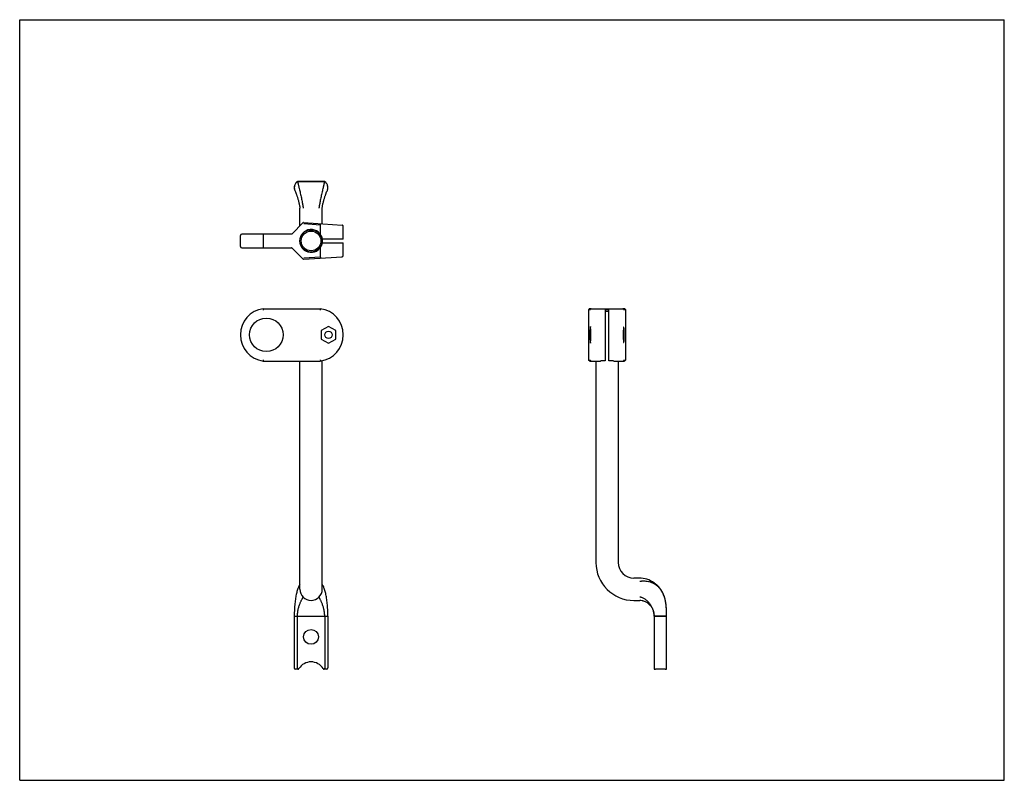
# Model space of a CAD drawing. Header units: inches. Extents: x 0 to 22, y 0 to 17.
import ezdxf

# ---------------------------------------------------------------- set-up
doc = ezdxf.new("R2010")
doc.units = ezdxf.units.IN
doc.header["$LTSCALE"] = 1.21
doc.header["$MEASUREMENT"] = 0
doc.layers.get('0').update_dxf_attribs({"linetype": 'CONTINUOUS'})
for name, color, linetype in [('807_1391_BL2', 7, 'CONTINUOUS'), ('CHAMFER1_BL1', 7, 'CONTINUOUS'), ('FILLET3_BL0', 7, 'CONTINUOUS')]:
    doc.layers.add(name, color=color, linetype=linetype)

# ---------------------------------------------------------------- blocks, each defined once
blk = doc.blocks.new('FILLET3_BL0', base_point=(10.295, 7.858))
at = {"layer": 'FILLET3_BL0', "color": 7, "linetype": 'CONTINUOUS'}
for p, q in [((6.205, 13.385), (6.815, 13.385)), ((6.135, 3.669), (6.885, 3.669)), ((6.135, 3.669), (6.135, 2.511)), ((6.205, 2.511), (6.205, 3.669)), ((6.815, 3.669), (6.815, 2.511)), ((6.885, 3.669), (6.885, 2.511)), ((14.175, 3.669), (14.455, 3.669)), ((14.175, 3.669), (14.175, 2.486)), ((14.455, 2.486), (14.455, 3.669)), ((6.215, 2.481), (6.165, 2.481)), ((6.855, 2.481), (6.805, 2.481)), ((14.424, 2.481), (14.205, 2.481))]:
    blk.add_line(p, q, dxfattribs=at)
blk.add_circle((6.51, 3.206), 0.165, dxfattribs=at)
for centre, radius, start, end in [((6.31, 13.245), 0.175, 186.0011, 199.2402), ((6.31, 13.245), 0.175, 160.7598, 172.6388), ((6.31, 13.245), 0.175, 126.8699, 147.4742), ((6.71, 13.245), 0.175, 32.5258, 53.1301), ((6.71, 13.245), 0.175, 6.0011, 19.2402), ((6.71, 13.245), 0.175, 340.7598, 352.6388), ((6.51, 2.331), 0.316, 31.4028, 148.6017), ((6.165, 2.511), 0.03, 180, 270), ((6.215, 2.511), 0.03, 270, 328.6017), ((6.805, 2.511), 0.03, 211.3513, 270), ((6.855, 2.511), 0.03, 270, 360)]:
    blk.add_arc(centre, radius, start, end, dxfattribs=at)
for points, knots in [([(6.231, 2.486), (6.23, 2.486), (6.227, 2.487), (6.222, 2.489), (6.218, 2.491), (6.215, 2.494), (6.212, 2.496), (6.21, 2.498), (6.209, 2.5), (6.207, 2.503), (6.206, 2.506), (6.205, 2.51), (6.205, 2.511)], [0, 0, 0, 0, 0.124929, 0.249903, 0.37486, 0.499852, 0.562388, 0.624978, 0.687547, 0.750108, 0.875091, 1, 1, 1, 1]), ([(6.815, 2.511), (6.815, 2.51), (6.815, 2.506), (6.813, 2.503), (6.812, 2.5), (6.81, 2.498), (6.808, 2.496), (6.806, 2.494), (6.803, 2.491), (6.798, 2.489), (6.794, 2.487), (6.791, 2.486), (6.789, 2.486)], [0, 0, 0, 0, 0.124908, 0.249891, 0.312451, 0.375021, 0.437612, 0.500149, 0.625141, 0.750098, 0.875071, 1, 1, 1, 1]), ([(14.175, 2.486), (14.177, 2.485), (14.181, 2.484), (14.186, 2.483), (14.19, 2.482), (14.193, 2.482), (14.199, 2.481), (14.202, 2.481), (14.205, 2.481)], [0, 0, 0, 0, 0.246717, 0.370728, 0.495223, 0.620334, 0.746138, 1, 1, 1, 1]), ([(14.424, 2.481), (14.427, 2.481), (14.431, 2.481), (14.436, 2.482), (14.44, 2.482), (14.444, 2.483), (14.449, 2.484), (14.452, 2.485), (14.455, 2.486)], [0, 0, 0, 0, 0.253935, 0.379784, 0.504911, 0.629391, 0.753357, 1, 1, 1, 1])]:
    blk.add_open_spline(points, degree=3, knots=knots, dxfattribs=at)
blk = doc.blocks.new('CHAMFER1_BL1', base_point=(10.295, 8.527))
at = {"layer": 'CHAMFER1_BL1', "color": 7, "linetype": 'CONTINUOUS'}
for p, q in [((6.815, 13.385), (6.205, 13.385)), ((6.26, 12.39), (6.26, 12.785)), ((6.76, 12.437), (6.76, 12.785)), ((6.76, 12.095), (6.76, 12.105)), ((13.085, 10.519), (13.165, 10.519)), ((13.085, 10.489), (13.165, 10.489)), ((6.26, 4.269), (6.26, 9.371)), ((6.76, 4.269), (6.76, 9.379)), ((12.875, 9.371), (12.875, 4.869)), ((13.375, 9.371), (13.375, 4.869)), ((13.855, 4.519), (13.725, 4.519)), ((14.19, 4.401), (14.182, 4.406)), ((14.194, 4.398), (14.189, 4.402)), ((14.2, 4.393), (14.192, 4.399)), ((14.207, 4.388), (14.198, 4.395)), ((14.217, 4.381), (14.206, 4.389)), ((13.725, 4.019), (13.855, 4.019)), ((14.06, 3.937), (14.06, 3.937)), ((14.446, 3.895), (14.445, 3.903)), ((14.448, 3.871), (14.447, 3.879)), ((14.45, 3.839), (14.449, 3.855)), ((14.452, 3.809), (14.451, 3.824)), ((14.453, 3.787), (14.452, 3.802)), ((14.454, 3.759), (14.453, 3.773)), ((6.135, 3.669), (6.885, 3.669)), ((14.455, 3.669), (14.175, 3.669)), ((14.454, 3.72), (14.454, 3.739)), ((14.455, 3.702), (14.454, 3.735)), ((14.455, 3.672), (14.455, 3.704)), ((14.455, 3.686), (14.455, 3.702)), ((14.455, 3.669), (14.455, 3.672))]:
    blk.add_line(p, q, dxfattribs=at)
for points in [[(6.161, 13.155), (6.161, 13.155), (6.162, 13.153), (6.164, 13.148), (6.166, 13.142), (6.169, 13.134), (6.172, 13.126), (6.176, 13.116), (6.179, 13.106), (6.183, 13.096), (6.187, 13.085), (6.191, 13.073), (6.195, 13.061), (6.199, 13.047), (6.204, 13.034), (6.208, 13.019), (6.213, 13.004), (6.217, 12.989), (6.222, 12.973), (6.227, 12.956), (6.231, 12.939), (6.236, 12.921), (6.24, 12.904), (6.244, 12.886), (6.248, 12.87), (6.251, 12.853), (6.255, 12.836), (6.258, 12.817), (6.26, 12.799), (6.26, 12.785)], [(6.76, 12.785), (6.761, 12.799), (6.763, 12.817), (6.766, 12.836), (6.769, 12.853), (6.772, 12.87), (6.776, 12.886), (6.78, 12.904), (6.785, 12.921), (6.789, 12.939), (6.794, 12.956), (6.799, 12.973), (6.803, 12.989), (6.808, 13.004), (6.812, 13.019), (6.817, 13.034), (6.821, 13.047), (6.826, 13.06), (6.83, 13.073), (6.834, 13.085), (6.837, 13.096), (6.841, 13.106), (6.845, 13.116), (6.848, 13.126), (6.851, 13.134), (6.854, 13.142), (6.857, 13.148), (6.858, 13.15)], [(14.183, 4.406), (14.14, 4.435), (14.097, 4.459), (14.054, 4.478), (14.012, 4.493), (13.973, 4.504), (13.931, 4.512), (13.885, 4.517), (13.855, 4.519)], [(6.26, 4.383), (6.26, 4.383), (6.251, 4.368), (6.243, 4.352), (6.235, 4.336), (6.228, 4.319), (6.221, 4.302), (6.214, 4.284), (6.208, 4.264), (6.201, 4.244), (6.195, 4.222), (6.189, 4.2), (6.184, 4.176), (6.178, 4.151), (6.173, 4.125), (6.168, 4.098), (6.164, 4.07), (6.159, 4.042), (6.155, 4.012), (6.152, 3.982), (6.148, 3.951), (6.145, 3.919), (6.143, 3.886), (6.141, 3.854), (6.139, 3.82), (6.137, 3.786), (6.136, 3.752), (6.136, 3.717), (6.135, 3.682), (6.135, 3.669)], [(6.885, 3.669), (6.885, 3.682), (6.885, 3.717), (6.884, 3.752), (6.883, 3.786), (6.882, 3.82), (6.88, 3.854), (6.878, 3.887), (6.875, 3.919), (6.872, 3.951), (6.869, 3.982), (6.865, 4.012), (6.861, 4.042), (6.857, 4.071), (6.852, 4.099), (6.847, 4.126), (6.842, 4.151), (6.837, 4.176), (6.831, 4.2), (6.825, 4.223), (6.819, 4.244), (6.813, 4.265), (6.806, 4.284), (6.799, 4.303), (6.792, 4.32), (6.785, 4.337), (6.777, 4.353), (6.769, 4.368), (6.76, 4.383)], [(14.454, 3.735), (14.453, 3.767), (14.452, 3.796), (14.451, 3.823), (14.45, 3.848), (14.448, 3.873), (14.446, 3.897), (14.443, 3.92), (14.44, 3.943), (14.437, 3.966), (14.433, 3.988), (14.429, 4.01), (14.425, 4.031), (14.42, 4.052), (14.414, 4.073), (14.408, 4.093), (14.401, 4.113), (14.394, 4.133), (14.386, 4.152), (14.378, 4.171), (14.369, 4.189), (14.359, 4.207), (14.35, 4.224), (14.34, 4.241), (14.329, 4.257), (14.319, 4.272), (14.308, 4.287), (14.296, 4.301), (14.285, 4.315), (14.273, 4.328), (14.261, 4.34), (14.25, 4.352), (14.238, 4.362), (14.227, 4.372), (14.216, 4.381)], [(14.241, 4.359), (14.233, 4.367), (14.225, 4.374)], [(14.444, 3.912), (14.443, 3.92), (14.442, 3.929), (14.441, 3.937), (14.44, 3.946), (14.439, 3.954), (14.438, 3.963), (14.436, 3.971), (14.435, 3.98), (14.433, 3.989), (14.432, 3.998), (14.43, 4.007), (14.428, 4.015), (14.426, 4.024), (14.424, 4.033), (14.422, 4.042), (14.42, 4.051), (14.418, 4.06), (14.415, 4.069), (14.413, 4.078), (14.41, 4.087), (14.407, 4.096), (14.404, 4.105), (14.401, 4.114), (14.398, 4.123), (14.394, 4.132), (14.391, 4.141), (14.387, 4.15), (14.383, 4.159), (14.379, 4.167), (14.375, 4.176), (14.371, 4.185), (14.366, 4.194), (14.362, 4.203), (14.357, 4.212), (14.352, 4.22), (14.347, 4.229), (14.342, 4.238), (14.336, 4.246), (14.331, 4.255), (14.325, 4.263), (14.319, 4.272), (14.313, 4.28), (14.307, 4.289), (14.3, 4.297), (14.293, 4.305), (14.287, 4.313), (14.28, 4.321), (14.272, 4.329), (14.265, 4.337), (14.257, 4.344), (14.249, 4.352)], [(14.06, 3.937), (14.067, 3.93), (14.075, 3.922), (14.083, 3.914), (14.092, 3.904), (14.1, 3.894), (14.109, 3.883), (14.117, 3.871), (14.124, 3.86), (14.13, 3.849), (14.136, 3.838), (14.141, 3.828), (14.145, 3.818), (14.149, 3.809), (14.152, 3.8), (14.155, 3.792), (14.158, 3.784), (14.16, 3.776), (14.162, 3.768), (14.164, 3.759), (14.167, 3.75), (14.169, 3.739), (14.171, 3.727), (14.172, 3.712), (14.174, 3.696), (14.175, 3.677), (14.175, 3.669)]]:
    blk.add_lwpolyline(points, dxfattribs=at)
for radius in [0.25, 0.22]:
    blk.add_circle((6.51, 12.055), radius, dxfattribs=at)
for centre, radius, start, end in [((6.309, 13.245), 0.174, 173.9475, 179.9883), ((6.309, 13.245), 0.174, 180.0117, 186.0525), ((6.311, 13.245), 0.175, 172.5971, 173.9546), ((6.311, 13.245), 0.175, 186.0454, 187.4029), ((6.312, 13.245), 0.176, 166.7572, 172.5929), ((6.312, 13.246), 0.176, 187.4072, 193.3126), ((6.312, 13.245), 0.176, 160.8083, 166.759), ((6.312, 13.246), 0.176, 193.3107, 199.1918), ((6.311, 13.245), 0.175, 159.4418, 160.8035), ((6.308, 13.246), 0.173, 147.3999, 159.4611), ((6.31, 13.245), 0.175, 146.0569, 147.4189), ((6.311, 13.244), 0.176, 140.1708, 146.0521), ((6.311, 13.244), 0.177, 134.269, 140.1725), ((6.311, 13.245), 0.176, 132.9084, 134.2649), ((6.31, 13.246), 0.174, 126.8812, 132.9151), ((6.711, 13.246), 0.174, 47.0849, 53.1188), ((6.71, 13.245), 0.176, 45.7351, 47.0916), ((6.709, 13.244), 0.177, 39.8973, 45.7311), ((6.709, 13.244), 0.176, 33.948, 39.899), ((6.71, 13.245), 0.175, 32.5811, 33.9431), ((6.712, 13.246), 0.173, 20.5389, 32.6001), ((6.71, 13.245), 0.175, 19.1965, 20.5582), ((6.709, 13.245), 0.176, 13.3107, 19.1918), ((6.709, 13.246), 0.176, 340.8083, 346.759), ((6.709, 13.245), 0.176, 7.4072, 13.3126), ((6.709, 13.246), 0.176, 346.7572, 352.5929), ((6.71, 13.245), 0.175, 6.0454, 7.4029), ((6.711, 13.245), 0.174, 0.0117, 6.0525), ((6.711, 13.245), 0.174, 353.9475, 359.9883), ((6.71, 13.245), 0.175, 352.5971, 353.9546), ((6.311, 13.245), 0.175, 199.1965, 200.5582), ((6.308, 13.244), 0.173, 200.538, 211.6712), ((6.71, 13.246), 0.175, 326.7356, 327.4191), ((6.712, 13.244), 0.173, 327.3999, 339.4611), ((6.71, 13.245), 0.175, 339.4418, 340.8035), ((13.725, 4.869), 0.85, 180, 270), ((13.725, 4.869), 0.35, 180, 270), ((6.51, 4.269), 0.25, 180, 360), ((13.839, 3.687), 0.334, 44.7222, 48.4478)]:
    blk.add_arc(centre, radius, start, end, dxfattribs=at)
for points, knots in [([(6.205, 13.385), (6.205, 13.385), (6.206, 13.384), (6.207, 13.381), (6.209, 13.376), (6.211, 13.369), (6.214, 13.359), (6.217, 13.347), (6.221, 13.331), (6.225, 13.314), (6.23, 13.294), (6.235, 13.272), (6.24, 13.25), (6.248, 13.217), (6.258, 13.175), (6.269, 13.122), (6.281, 13.069), (6.293, 13.016), (6.304, 12.965), (6.313, 12.917), (6.32, 12.88), (6.325, 12.853), (6.328, 12.836), (6.33, 12.82), (6.332, 12.808), (6.333, 12.8), (6.333, 12.794), (6.333, 12.79), (6.333, 12.787), (6.333, 12.785)], [0, 0, 0, 0, 0.001576, 0.006475, 0.014957, 0.027291, 0.043749, 0.06461, 0.090118, 0.119948, 0.15332, 0.18945, 0.227751, 0.267905, 0.352579, 0.441076, 0.531001, 0.619962, 0.705566, 0.785425, 0.857154, 0.889227, 0.918378, 0.944315, 0.966749, 0.976564, 0.985398, 0.99322, 1, 1, 1, 1]), ([(6.815, 13.385), (6.815, 13.385), (6.815, 13.384), (6.814, 13.381), (6.812, 13.376), (6.809, 13.369), (6.807, 13.359), (6.803, 13.347), (6.799, 13.331), (6.795, 13.314), (6.79, 13.294), (6.785, 13.272), (6.78, 13.25), (6.773, 13.217), (6.763, 13.175), (6.751, 13.122), (6.739, 13.069), (6.728, 13.016), (6.717, 12.965), (6.707, 12.917), (6.7, 12.88), (6.695, 12.853), (6.693, 12.836), (6.69, 12.82), (6.689, 12.808), (6.688, 12.8), (6.687, 12.794), (6.687, 12.79), (6.687, 12.787), (6.687, 12.785)], [0, 0, 0, 0, 0.001576, 0.006475, 0.014957, 0.027291, 0.043749, 0.06461, 0.090118, 0.119948, 0.15332, 0.18945, 0.227751, 0.267905, 0.352579, 0.441076, 0.531001, 0.619962, 0.705566, 0.785425, 0.857154, 0.889227, 0.918378, 0.944315, 0.966749, 0.976564, 0.985398, 0.99322, 1, 1, 1, 1]), ([(14.174, 4.393), (14.166, 4.397), (14.149, 4.406), (14.115, 4.42), (14.073, 4.433), (14.024, 4.443), (13.979, 4.448), (13.944, 4.449), (13.919, 4.448), (13.902, 4.448), (13.888, 4.447), (13.875, 4.446), (13.865, 4.446), (13.859, 4.445), (13.856, 4.445), (13.855, 4.445)], [0, 0, 0, 0, 0.088051, 0.173296, 0.335667, 0.487046, 0.626026, 0.750208, 0.805791, 0.856444, 0.901691, 0.941034, 0.973969, 0.987877, 1, 1, 1, 1]), ([(14.455, 3.672), (14.455, 3.699), (14.454, 3.752), (14.451, 3.828), (14.446, 3.897), (14.438, 3.961), (14.428, 4.019), (14.416, 4.065), (14.405, 4.099), (14.394, 4.13), (14.378, 4.168), (14.357, 4.209), (14.334, 4.246), (14.309, 4.279), (14.284, 4.309), (14.258, 4.334), (14.23, 4.357), (14.203, 4.376), (14.184, 4.388), (14.174, 4.393)], [0, 0, 0, 0, 0.101616, 0.19454, 0.279648, 0.357869, 0.430203, 0.497727, 0.530044, 0.561497, 0.621837, 0.678782, 0.732321, 0.782721, 0.830373, 0.875634, 0.918821, 0.960204, 1, 1, 1, 1]), ([(6.205, 3.669), (6.205, 3.683), (6.206, 3.711), (6.21, 3.745), (6.214, 3.772), (6.217, 3.792), (6.221, 3.811), (6.227, 3.836), (6.235, 3.867), (6.245, 3.902), (6.257, 3.935), (6.269, 3.965), (6.281, 3.993), (6.292, 4.017), (6.303, 4.039), (6.313, 4.057), (6.321, 4.071), (6.327, 4.081), (6.33, 4.087), (6.332, 4.089), (6.333, 4.091), (6.333, 4.092)], [0, 0, 0, 0, 0.095544, 0.187302, 0.232204, 0.276666, 0.320826, 0.364632, 0.450367, 0.532536, 0.610446, 0.683445, 0.750836, 0.81188, 0.865807, 0.911819, 0.949094, 0.976791, 0.98678, 0.994051, 1, 1, 1, 1]), ([(6.815, 3.669), (6.815, 3.683), (6.814, 3.711), (6.811, 3.745), (6.807, 3.772), (6.803, 3.792), (6.8, 3.811), (6.794, 3.836), (6.786, 3.867), (6.775, 3.902), (6.764, 3.935), (6.752, 3.965), (6.74, 3.993), (6.728, 4.017), (6.717, 4.039), (6.708, 4.057), (6.7, 4.071), (6.694, 4.081), (6.69, 4.087), (6.689, 4.089), (6.688, 4.091), (6.687, 4.092)], [0, 0, 0, 0, 0.095544, 0.187302, 0.232204, 0.276666, 0.320826, 0.364632, 0.450367, 0.532536, 0.610446, 0.683445, 0.750836, 0.81188, 0.865807, 0.911819, 0.949094, 0.976791, 0.98678, 0.994051, 1, 1, 1, 1]), ([(14.175, 3.669), (14.175, 3.683), (14.174, 3.711), (14.168, 3.752), (14.161, 3.785), (14.152, 3.811), (14.145, 3.83), (14.137, 3.849), (14.125, 3.873), (14.109, 3.903), (14.087, 3.935), (14.064, 3.966), (14.038, 3.993), (14.012, 4.018), (13.986, 4.04), (13.959, 4.058), (13.932, 4.073), (13.909, 4.082), (13.892, 4.087), (13.875, 4.091), (13.863, 4.092), (13.855, 4.092)], [0, 0, 0, 0, 0.074432, 0.146143, 0.216719, 0.252124, 0.287692, 0.32328, 0.358721, 0.428773, 0.497503, 0.564596, 0.629692, 0.692402, 0.752333, 0.809108, 0.8624, 0.911976, 0.935354, 0.957798, 1, 1, 1, 1]), ([(14.06, 3.937), (14.052, 3.943), (14.037, 3.956), (14.004, 3.978), (13.969, 3.995), (13.934, 4.007), (13.899, 4.016), (13.872, 4.019), (13.855, 4.019)], [0, 0, 0, 0, 0.134382, 0.266324, 0.522461, 0.6466, 0.767756, 1, 1, 1, 1])]:
    blk.add_open_spline(points, degree=3, knots=knots, dxfattribs=at)
blk = doc.blocks.new('807_1391_BL2', base_point=(9.232, 10.915))
at = {"layer": '807_1391_BL2', "color": 7, "linetype": 'CONTINUOUS'}
for p, q in [((6.329, 12.459), (6.086, 12.216)), ((6.344, 12.465), (7.202, 12.407)), ((6.717, 12.41), (6.347, 12.434)), ((6.717, 12.41), (6.717, 12.205)), ((7.23, 12.095), (7.23, 12.377)), ((4.93, 11.93), (4.93, 12.18)), ((6.072, 12.21), (4.96, 12.21)), ((5.444, 11.93), (5.444, 12.18)), ((4.96, 11.9), (6.072, 11.9)), ((6.086, 11.894), (6.329, 11.652)), ((6.717, 11.906), (6.717, 11.701)), ((7.23, 12.095), (6.762, 12.095)), ((6.762, 12.015), (7.23, 12.015)), ((7.23, 11.733), (7.23, 12.015)), ((6.344, 11.646), (7.202, 11.703)), ((6.347, 11.676), (6.717, 11.701)), ((5.444, 10.541), (6.717, 10.541)), ((5.446, 10.511), (5.444, 10.541)), ((12.715, 9.401), (12.715, 10.511)), ((12.745, 10.541), (12.744, 10.541)), ((12.745, 10.541), (12.746, 10.541)), ((12.746, 10.541), (13.504, 10.541)), ((13.085, 10.533), (13.085, 9.379)), ((13.165, 9.379), (13.165, 10.533)), ((13.504, 10.541), (13.504, 10.541)), ((13.534, 10.511), (13.534, 9.401)), ((6.9, 10.143), (6.738, 10.05)), ((7.062, 10.05), (6.9, 10.143)), ((12.753, 10.143), (12.742, 10.05)), ((12.763, 10.05), (12.753, 10.143)), ((6.738, 10.05), (6.738, 9.863)), ((7.062, 9.863), (7.062, 10.05)), ((12.742, 10.05), (12.742, 9.863)), ((12.742, 10.05), (12.763, 10.05)), ((12.763, 9.863), (12.763, 10.05)), ((6.738, 9.863), (6.9, 9.769)), ((6.9, 9.769), (7.062, 9.863)), ((12.742, 9.863), (12.753, 9.769)), ((12.742, 9.863), (12.763, 9.863)), ((12.753, 9.769), (12.763, 9.863)), ((5.444, 9.371), (5.446, 9.401)), ((5.444, 9.371), (6.717, 9.371)), ((12.746, 9.371), (12.745, 9.371)), ((12.746, 9.371), (12.975, 9.371)), ((13.274, 9.371), (13.504, 9.371)), ((13.504, 9.371), (13.504, 9.371))]:
    blk.add_line(p, q, dxfattribs=at)
for points in [[(7.23, 12.377), (7.23, 12.38), (7.229, 12.385), (7.228, 12.389), (7.226, 12.392), (7.224, 12.396), (7.221, 12.399), (7.218, 12.402), (7.214, 12.404), (7.21, 12.405), (7.206, 12.407), (7.202, 12.407)], [(7.202, 11.703), (7.206, 11.704), (7.21, 11.705), (7.214, 11.707), (7.218, 11.709), (7.221, 11.712), (7.224, 11.715), (7.226, 11.718), (7.228, 11.722), (7.229, 11.726), (7.23, 11.73), (7.23, 11.733)], [(12.744, 10.541), (12.74, 10.541), (12.735, 10.539), (12.731, 10.537), (12.727, 10.535), (12.724, 10.532), (12.721, 10.528), (12.718, 10.524), (12.717, 10.52), (12.716, 10.516), (12.715, 10.511)], [(13.534, 10.511), (13.534, 10.516), (13.533, 10.52), (13.531, 10.524), (13.529, 10.528), (13.526, 10.532), (13.522, 10.535), (13.519, 10.537), (13.514, 10.539), (13.51, 10.541), (13.504, 10.541)], [(12.715, 9.401), (12.715, 9.401), (12.716, 9.396), (12.717, 9.392), (12.719, 9.388), (12.721, 9.384), (12.724, 9.38), (12.727, 9.377), (12.731, 9.375), (12.735, 9.373), (12.74, 9.372), (12.745, 9.371)], [(13.504, 9.371), (13.509, 9.372), (13.514, 9.373), (13.518, 9.375), (13.522, 9.377), (13.526, 9.38), (13.529, 9.384), (13.531, 9.388), (13.533, 9.392), (13.534, 9.396), (13.534, 9.401), (13.534, 9.401)]]:
    blk.add_lwpolyline(points, dxfattribs=at)
for centre, radius in [((5.51, 9.956), 0.375), ((6.9, 9.956), 0.0827)]:
    blk.add_circle(centre, radius, dxfattribs=at)
for centre, radius, start, end in [((6.343, 12.445), 0.02, 86.1647, 135), ((4.96, 12.18), 0.03, 90, 180), ((6.072, 12.23), 0.02, 270, 315), ((6.51, 12.055), 0.255, 9.0248, 350.9752), ((4.96, 11.93), 0.03, 180, 269.9974), ((6.072, 11.88), 0.02, 45, 90), ((6.343, 11.666), 0.02, 225, 273.8353), ((5.52, 9.956), 0.59, 97.4646, 262.5354), ((6.64, 9.956), 0.59, 277.4646, 82.5354)]:
    blk.add_arc(centre, radius, start, end, dxfattribs=at)
for points, knots in [([(6.717, 12.44), (6.717, 12.44), (6.717, 12.44), (6.717, 12.439), (6.717, 12.439), (6.717, 12.439), (6.717, 12.438), (6.717, 12.438), (6.718, 12.437), (6.718, 12.436), (6.718, 12.434), (6.718, 12.431), (6.718, 12.426), (6.718, 12.422), (6.717, 12.418), (6.717, 12.415), (6.717, 12.412), (6.717, 12.41)], [0, 0, 0, 0, 0.008087, 0.014858, 0.023757, 0.034854, 0.048171, 0.063709, 0.081447, 0.123384, 0.173644, 0.297263, 0.44777, 0.61951, 0.711326, 0.805952, 1, 1, 1, 1]), ([(5.444, 12.18), (5.444, 12.182), (5.444, 12.186), (5.444, 12.192), (5.444, 12.197), (5.444, 12.201), (5.444, 12.205), (5.445, 12.207), (5.445, 12.208), (5.445, 12.209), (5.445, 12.209), (5.445, 12.209), (5.445, 12.21), (5.445, 12.21), (5.445, 12.21), (5.446, 12.21), (5.446, 12.21)], [0, 0, 0, 0, 0.193769, 0.380256, 0.551949, 0.702484, 0.826157, 0.876441, 0.918379, 0.936123, 0.951674, 0.965011, 0.97613, 0.98506, 0.991869, 1, 1, 1, 1]), ([(5.446, 11.9), (5.446, 11.9), (5.445, 11.9), (5.445, 11.9), (5.445, 11.9), (5.445, 11.901), (5.445, 11.901), (5.445, 11.901), (5.445, 11.902), (5.445, 11.902), (5.445, 11.903), (5.445, 11.904), (5.444, 11.905), (5.444, 11.907), (5.444, 11.91), (5.444, 11.914), (5.444, 11.919), (5.444, 11.925), (5.444, 11.928), (5.444, 11.93)], [0, 0, 0, 0, 0.003555, 0.005831, 0.008541, 0.015404, 0.024338, 0.035441, 0.048756, 0.064297, 0.082043, 0.124, 0.174276, 0.232427, 0.297918, 0.448403, 0.620049, 0.806289, 1, 1, 1, 1]), ([(6.717, 11.701), (6.717, 11.699), (6.717, 11.696), (6.717, 11.692), (6.718, 11.689), (6.718, 11.684), (6.718, 11.68), (6.718, 11.677), (6.718, 11.675), (6.718, 11.673), (6.717, 11.673), (6.717, 11.672), (6.717, 11.672), (6.717, 11.672), (6.717, 11.671), (6.717, 11.671), (6.717, 11.671), (6.717, 11.671), (6.717, 11.671)], [0, 0, 0, 0, 0.194048, 0.288673, 0.380488, 0.552228, 0.702735, 0.826354, 0.876614, 0.91855, 0.936288, 0.951826, 0.965143, 0.97624, 0.985139, 0.988785, 0.991916, 1, 1, 1, 1]), ([(6.717, 10.541), (6.717, 10.541), (6.717, 10.541), (6.717, 10.541), (6.717, 10.541), (6.717, 10.541), (6.717, 10.54), (6.717, 10.54), (6.717, 10.539), (6.718, 10.539), (6.718, 10.537), (6.718, 10.536), (6.718, 10.534), (6.718, 10.531), (6.718, 10.528), (6.718, 10.522), (6.717, 10.517), (6.717, 10.513), (6.717, 10.511)], [0, 0, 0, 0, 0.00799, 0.011109, 0.014752, 0.023674, 0.034819, 0.048195, 0.063797, 0.081602, 0.123678, 0.17408, 0.232346, 0.297933, 0.448529, 0.620168, 0.806332, 1, 1, 1, 1]), ([(12.715, 10.511), (12.715, 10.513), (12.716, 10.516), (12.717, 10.52), (12.718, 10.523), (12.72, 10.527), (12.722, 10.53), (12.725, 10.533), (12.728, 10.536), (12.733, 10.538), (12.736, 10.54), (12.74, 10.541), (12.743, 10.541), (12.745, 10.541)], [0, 0, 0, 0, 0.125042, 0.187776, 0.250467, 0.37556, 0.438132, 0.500683, 0.625547, 0.750294, 0.812781, 0.875319, 1, 1, 1, 1]), ([(12.77, 10.541), (12.768, 10.541), (12.764, 10.541), (12.759, 10.539), (12.754, 10.536), (12.749, 10.532), (12.745, 10.528), (12.742, 10.523), (12.741, 10.517), (12.74, 10.513), (12.74, 10.511)], [0, 0, 0, 0, 0.124886, 0.249852, 0.374903, 0.499995, 0.62509, 0.750147, 0.875121, 1, 1, 1, 1]), ([(12.975, 10.541), (12.984, 10.54), (13.001, 10.539), (13.023, 10.537), (13.041, 10.536), (13.061, 10.534), (13.075, 10.534), (13.085, 10.533)], [0, 0, 0, 0, 0.230216, 0.47589, 0.603459, 0.733666, 1, 1, 1, 1]), ([(13.165, 10.533), (13.174, 10.534), (13.194, 10.535), (13.222, 10.537), (13.248, 10.539), (13.266, 10.54), (13.274, 10.541)], [0, 0, 0, 0, 0.266337, 0.524112, 0.769784, 1, 1, 1, 1]), ([(13.509, 10.511), (13.509, 10.513), (13.509, 10.517), (13.507, 10.523), (13.504, 10.528), (13.5, 10.532), (13.496, 10.536), (13.491, 10.539), (13.485, 10.541), (13.481, 10.541), (13.479, 10.541)], [0, 0, 0, 0, 0.124879, 0.249853, 0.374909, 0.500004, 0.625097, 0.750148, 0.875114, 1, 1, 1, 1]), ([(13.504, 10.541), (13.506, 10.541), (13.509, 10.541), (13.513, 10.54), (13.517, 10.538), (13.521, 10.536), (13.526, 10.532), (13.529, 10.528), (13.532, 10.523), (13.533, 10.52), (13.534, 10.516), (13.534, 10.513), (13.534, 10.511)], [0, 0, 0, 0, 0.124703, 0.187261, 0.249769, 0.374555, 0.499456, 0.624468, 0.749571, 0.812251, 0.874968, 1, 1, 1, 1]), ([(13.497, 10.126), (13.497, 10.126), (13.497, 10.126), (13.496, 10.126), (13.496, 10.126), (13.496, 10.125), (13.495, 10.125), (13.495, 10.124), (13.495, 10.124), (13.495, 10.123), (13.494, 10.121), (13.494, 10.119), (13.493, 10.116), (13.492, 10.113), (13.492, 10.11), (13.491, 10.106), (13.491, 10.102), (13.49, 10.096), (13.49, 10.087), (13.489, 10.076), (13.488, 10.064), (13.487, 10.05), (13.487, 10.036), (13.486, 10.016), (13.486, 9.989), (13.485, 9.967), (13.485, 9.956)], [0, 0, 0, 0, 0.001656, 0.003509, 0.005705, 0.008331, 0.01144, 0.015064, 0.019222, 0.023929, 0.035012, 0.048331, 0.063873, 0.081616, 0.10153, 0.12357, 0.14769, 0.17384, 0.231999, 0.297502, 0.369746, 0.448042, 0.531656, 0.619775, 0.806147, 1, 1, 1, 1]), ([(13.508, 9.956), (13.508, 9.967), (13.508, 9.989), (13.508, 10.016), (13.507, 10.036), (13.506, 10.05), (13.506, 10.064), (13.505, 10.076), (13.504, 10.087), (13.503, 10.096), (13.503, 10.102), (13.502, 10.106), (13.502, 10.11), (13.501, 10.113), (13.501, 10.116), (13.5, 10.119), (13.5, 10.121), (13.499, 10.122), (13.499, 10.123), (13.499, 10.124), (13.499, 10.124), (13.498, 10.125), (13.498, 10.126), (13.497, 10.126), (13.497, 10.126)], [0, 0, 0, 0, 0.193689, 0.379975, 0.468076, 0.551686, 0.629987, 0.702249, 0.767784, 0.825992, 0.852172, 0.876326, 0.898403, 0.918352, 0.936129, 0.951708, 0.96507, 0.970916, 0.976206, 0.980943, 0.985132, 0.988787, 0.991923, 1, 1, 1, 1]), ([(13.485, 9.956), (13.485, 9.945), (13.486, 9.924), (13.486, 9.897), (13.487, 9.876), (13.487, 9.862), (13.488, 9.849), (13.489, 9.836), (13.49, 9.825), (13.49, 9.817), (13.491, 9.81), (13.491, 9.806), (13.492, 9.803), (13.492, 9.799), (13.493, 9.796), (13.494, 9.794), (13.494, 9.792), (13.494, 9.79), (13.495, 9.789), (13.495, 9.789), (13.495, 9.788), (13.495, 9.787), (13.496, 9.787), (13.496, 9.786), (13.497, 9.786)], [0, 0, 0, 0, 0.193689, 0.379975, 0.468076, 0.551686, 0.629987, 0.702249, 0.767784, 0.825992, 0.852172, 0.876326, 0.898403, 0.918352, 0.936129, 0.951708, 0.96507, 0.970916, 0.976206, 0.980943, 0.985132, 0.988787, 0.991923, 1, 1, 1, 1]), ([(13.497, 9.786), (13.497, 9.786), (13.497, 9.786), (13.497, 9.786), (13.498, 9.787), (13.498, 9.787), (13.498, 9.787), (13.499, 9.788), (13.499, 9.789), (13.499, 9.79), (13.5, 9.791), (13.5, 9.794), (13.501, 9.796), (13.501, 9.799), (13.502, 9.803), (13.502, 9.806), (13.503, 9.81), (13.503, 9.817), (13.504, 9.825), (13.505, 9.836), (13.506, 9.848), (13.506, 9.862), (13.507, 9.876), (13.508, 9.897), (13.508, 9.923), (13.508, 9.945), (13.508, 9.956)], [0, 0, 0, 0, 0.001656, 0.003509, 0.005705, 0.008331, 0.01144, 0.015064, 0.019222, 0.023929, 0.035012, 0.048331, 0.063873, 0.081616, 0.10153, 0.12357, 0.14769, 0.17384, 0.231999, 0.297502, 0.369746, 0.448042, 0.531656, 0.619775, 0.806147, 1, 1, 1, 1]), ([(6.717, 9.401), (6.717, 9.399), (6.717, 9.396), (6.717, 9.392), (6.718, 9.389), (6.718, 9.385), (6.718, 9.381), (6.718, 9.378), (6.718, 9.376), (6.718, 9.375), (6.718, 9.374), (6.717, 9.373), (6.717, 9.373), (6.717, 9.372), (6.717, 9.372), (6.717, 9.372), (6.717, 9.371), (6.717, 9.371), (6.717, 9.371), (6.717, 9.371)], [0, 0, 0, 0, 0.193666, 0.288135, 0.379832, 0.551471, 0.702066, 0.767652, 0.825919, 0.876321, 0.918398, 0.936203, 0.951805, 0.965181, 0.976326, 0.985248, 0.988891, 0.99201, 1, 1, 1, 1]), ([(12.745, 9.371), (12.743, 9.371), (12.74, 9.372), (12.736, 9.373), (12.733, 9.374), (12.728, 9.376), (12.724, 9.38), (12.72, 9.385), (12.718, 9.389), (12.717, 9.392), (12.716, 9.396), (12.715, 9.399), (12.715, 9.401)], [0, 0, 0, 0, 0.124704, 0.187261, 0.249768, 0.374552, 0.499451, 0.624462, 0.749566, 0.812247, 0.874966, 1, 1, 1, 1]), ([(12.74, 9.401), (12.74, 9.399), (12.741, 9.395), (12.742, 9.39), (12.745, 9.384), (12.749, 9.38), (12.754, 9.376), (12.759, 9.373), (12.764, 9.372), (12.768, 9.371), (12.77, 9.371)], [0, 0, 0, 0, 0.124873, 0.249849, 0.374906, 0.500001, 0.625095, 0.750147, 0.875114, 1, 1, 1, 1]), ([(13.085, 9.379), (13.075, 9.379), (13.056, 9.378), (13.028, 9.376), (13.001, 9.374), (12.984, 9.372), (12.975, 9.371)], [0, 0, 0, 0, 0.266337, 0.524112, 0.769784, 1, 1, 1, 1]), ([(13.274, 9.371), (13.266, 9.372), (13.248, 9.374), (13.226, 9.375), (13.208, 9.377), (13.189, 9.378), (13.174, 9.379), (13.165, 9.379)], [0, 0, 0, 0, 0.230216, 0.47589, 0.603459, 0.733666, 1, 1, 1, 1]), ([(13.479, 9.371), (13.481, 9.371), (13.485, 9.372), (13.491, 9.373), (13.496, 9.376), (13.5, 9.38), (13.504, 9.384), (13.507, 9.39), (13.509, 9.395), (13.509, 9.399), (13.509, 9.401)], [0, 0, 0, 0, 0.124887, 0.249854, 0.374906, 0.499999, 0.625095, 0.750152, 0.875127, 1, 1, 1, 1]), ([(13.534, 9.401), (13.534, 9.399), (13.534, 9.396), (13.533, 9.392), (13.532, 9.389), (13.529, 9.385), (13.526, 9.38), (13.521, 9.376), (13.517, 9.374), (13.513, 9.373), (13.509, 9.372), (13.506, 9.371), (13.504, 9.371)], [0, 0, 0, 0, 0.125059, 0.187801, 0.250501, 0.375613, 0.500609, 0.625492, 0.750258, 0.812756, 0.875304, 1, 1, 1, 1])]:
    blk.add_open_spline(points, degree=3, knots=knots, dxfattribs=at)

msp = doc.modelspace()

# ---------------------------------------------------------------- linework, layer by layer
at = {"color": 7, "linetype": 'CONTINUOUS'}
for p, q in [((0, 0), (0, 17)), ((0, 17), (22, 17)), ((22, 0), (22, 17)), ((0, 0), (22, 0))]:
    msp.add_line(p, q, dxfattribs=at)

# ---------------------------------------------------------------- block references
at = {"layer": '807_1391_BL2'}
msp.add_blockref('807_1391_BL2', (9.232, 10.915), dxfattribs=at)
at = {"layer": 'CHAMFER1_BL1'}
msp.add_blockref('CHAMFER1_BL1', (10.295, 8.527), dxfattribs=at)
at = {"layer": 'FILLET3_BL0'}
msp.add_blockref('FILLET3_BL0', (10.295, 7.858), dxfattribs=at)

doc.saveas('drawing.dxf')
